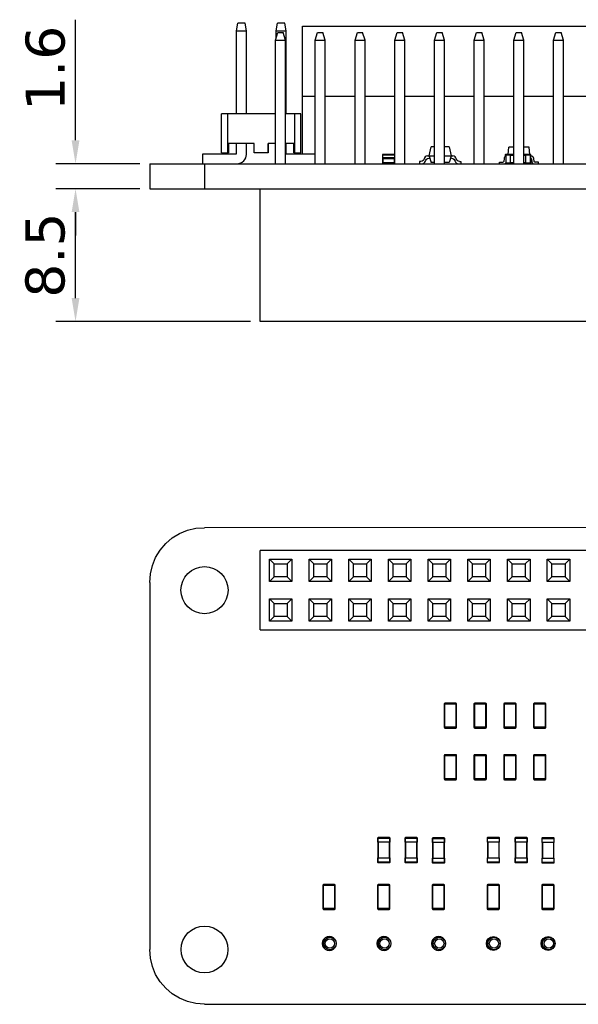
# Model space of a CAD drawing. Header units: millimetres. Extents: x 427 to 563, y 178 to 297.
# Tile 1 of 6: x 431 to 467, y 178 to 241. Entities that reach past the tile are written whole.
import ezdxf

# ---------------------------------------------------------------- set-up
doc = ezdxf.new("R2010")
doc.units = ezdxf.units.MM
doc.header["$LTSCALE"] = 30.734
doc.header["$PDMODE"] = 3
doc.header["$PDSIZE"] = 0.3125
doc.layers.get('0').update_dxf_attribs({"linetype": 'CONTINUOUS'})
doc.layers.get('Defpoints').update_dxf_attribs({"linetype": 'CONTINUOUS'})
doc.layers.add('dim', color=6, linetype='CONTINUOUS', lineweight=9)
doc.styles.add('Verdana', font='verdana.ttf', dxfattribs={"height": 2.5})
doc.dimstyles.new('aaaaaaaa 3.0', dxfattribs={"dimtxt": 2.5, "dimasz": 1.5, "dimexe": 1.25, "dimexo": 0.625, "dimtad": 1, "dimdec": 1, "dimzin": 9, "dimdsep": 46, "dimtxsty": 'Verdana', "dimcen": 0, "dimazin": 0, "dimtfac": 1, "dimtofl": 0, "dimtmove": 0, "dimatfit": 3, "dimfxl": 1, "dimlwd": 25, "dimlwe": 25, "dimarcsym": 0})

# ---------------------------------------------------------------- blocks, each defined once
blk = doc.blocks.new('*D24')
at = {"layer": 'Defpoints', "color": 0}
for p in [(439.07, 231.781), (434.324, 230.181), (439.07, 230.181)]:
    blk.add_point(p, dxfattribs=at)
at = {"layer": 'dim', "color": 0, "lineweight": 25}
for p, q in [((434.324, 233.281), (434.324, 241.001)), ((438.445, 231.781), (433.074, 231.781)), ((438.445, 230.181), (433.074, 230.181)), ((434.324, 228.681), (434.324, 227.181))]:
    blk.add_line(p, q, dxfattribs=at)
at = {"layer": 'dim', "color": 0}
for points in [[(434.074, 233.281), (434.574, 233.281), (434.324, 231.781)], [(434.574, 228.681), (434.074, 228.681), (434.324, 230.181)]]:
    blk.add_solid(points, dxfattribs=at)
at = {"layer": 'dim', "color": 0, "insert": (432.399, 237.891), "char_height": 2.5, "attachment_point": 5, "rotation": 90, "style": 'Verdana'}
blk.add_mtext('1.6', dxfattribs=at)
blk = doc.blocks.new('*D25')
at = {"layer": 'Defpoints', "color": 0}
for p in [(434.324, 230.181), (439.07, 230.181), (446.15, 221.681)]:
    blk.add_point(p, dxfattribs=at)
at = {"layer": 'dim', "color": 0, "lineweight": 25}
for p, q in [((438.445, 230.181), (433.074, 230.181)), ((434.324, 223.181), (434.324, 228.681)), ((445.525, 221.681), (433.074, 221.681))]:
    blk.add_line(p, q, dxfattribs=at)
at = {"layer": 'dim', "color": 0}
for points in [[(434.574, 228.681), (434.074, 228.681), (434.324, 230.181)], [(434.074, 223.181), (434.574, 223.181), (434.324, 221.681)]]:
    blk.add_solid(points, dxfattribs=at)
at = {"layer": 'dim', "color": 0, "insert": (432.392, 225.931), "char_height": 2.5, "attachment_point": 5, "rotation": 90, "style": 'Verdana'}
blk.add_mtext('8.5', dxfattribs=at)

msp = doc.modelspace()

# ---------------------------------------------------------------- linework, layer by layer
at = {"color": 7, "linetype": 'Continuous'}
for p, q in [((444.622, 240.281), (444.71, 240.781)), ((445.174, 240.781), (444.71, 240.781)), ((445.262, 240.281), (445.174, 240.781)), ((447.162, 240.281), (447.25, 240.781)), ((447.714, 240.781), (447.25, 240.781)), ((447.802, 240.281), (447.714, 240.781)), ((444.622, 234.981), (444.622, 240.281)), ((444.622, 240.281), (445.262, 240.281)), ((445.262, 234.981), (445.262, 240.281)), ((447.13, 239.681), (447.28, 240.181)), ((447.162, 239.787), (447.162, 240.281)), ((447.162, 240.281), (447.802, 240.281)), ((447.28, 240.181), (447.62, 240.181)), ((447.77, 239.681), (447.62, 240.181)), ((447.802, 234.981), (447.802, 240.281)), ((448.856, 232.421), (448.856, 240.581)), ((448.856, 240.581), (494.356, 240.581)), ((449.67, 239.681), (449.82, 240.181)), ((449.82, 240.181), (450.16, 240.181)), ((450.31, 239.681), (450.16, 240.181)), ((452.21, 239.681), (452.36, 240.181)), ((452.36, 240.181), (452.7, 240.181)), ((452.85, 239.681), (452.7, 240.181)), ((454.75, 239.681), (454.9, 240.181)), ((454.9, 240.181), (455.24, 240.181)), ((455.39, 239.681), (455.24, 240.181)), ((457.29, 239.681), (457.44, 240.181)), ((457.44, 240.181), (457.78, 240.181)), ((457.93, 239.681), (457.78, 240.181)), ((459.83, 239.681), (459.98, 240.181)), ((459.98, 240.181), (460.32, 240.181)), ((460.47, 239.681), (460.32, 240.181)), ((462.37, 239.681), (462.52, 240.181)), ((462.52, 240.181), (462.86, 240.181)), ((463.01, 239.681), (462.86, 240.181)), ((464.91, 239.681), (465.06, 240.181)), ((465.06, 240.181), (465.4, 240.181)), ((465.55, 239.681), (465.4, 240.181)), ((447.13, 231.781), (447.13, 239.681)), ((447.13, 239.681), (447.77, 239.681)), ((447.77, 231.781), (447.77, 239.681)), ((449.67, 231.781), (449.67, 239.681)), ((449.67, 239.681), (450.31, 239.681)), ((450.31, 231.781), (450.31, 239.681)), ((452.21, 231.781), (452.21, 239.681)), ((452.21, 239.681), (452.85, 239.681)), ((452.85, 231.781), (452.85, 239.681)), ((454.75, 231.781), (454.75, 239.681)), ((454.75, 239.681), (455.39, 239.681)), ((455.39, 231.781), (455.39, 239.681)), ((457.29, 231.781), (457.29, 239.681)), ((457.29, 239.681), (457.93, 239.681)), ((457.93, 231.781), (457.93, 239.681)), ((459.83, 231.781), (459.83, 239.681)), ((459.83, 239.681), (460.47, 239.681)), ((460.47, 231.781), (460.47, 239.681)), ((462.37, 231.781), (462.37, 239.681)), ((462.37, 239.681), (463.01, 239.681)), ((463.01, 231.781), (463.01, 239.681)), ((464.91, 231.781), (464.91, 239.681)), ((464.91, 239.681), (465.55, 239.681)), ((465.55, 231.781), (465.55, 239.681)), ((449.67, 236.081), (448.856, 236.081)), ((452.21, 236.081), (450.31, 236.081)), ((454.75, 236.081), (452.85, 236.081)), ((457.29, 236.081), (455.39, 236.081)), ((459.83, 236.081), (457.93, 236.081)), ((462.37, 236.081), (460.47, 236.081)), ((464.91, 236.081), (463.01, 236.081)), ((467.45, 236.081), (465.55, 236.081)), ((443.672, 232.481), (443.672, 234.981)), ((447.13, 234.981), (443.672, 234.981)), ((444.072, 232.481), (444.072, 234.981)), ((448.752, 234.981), (447.77, 234.981)), ((448.352, 232.481), (448.352, 234.981)), ((448.752, 232.481), (448.752, 234.981)), ((444.122, 232.481), (444.122, 233.081)), ((445.762, 233.081), (444.122, 233.081)), ((444.128, 232.481), (444.128, 233.081)), ((444.622, 232.421), (444.622, 233.081)), ((445.262, 232.381), (445.262, 233.081)), ((445.762, 232.481), (445.762, 233.081)), ((446.662, 232.481), (446.662, 233.081)), ((447.13, 233.081), (446.662, 233.081)), ((446.668, 232.481), (446.668, 233.081)), ((448.302, 233.081), (447.77, 233.081)), ((447.802, 232.421), (447.802, 233.081)), ((448.302, 232.481), (448.302, 233.081)), ((456.961, 232.277), (457.085, 232.861)), ((457.29, 232.861), (457.085, 232.861)), ((458.238, 232.861), (457.93, 232.861)), ((458.238, 232.861), (458.361, 232.277)), ((462.012, 232.381), (462.051, 232.831)), ((462.37, 232.831), (462.051, 232.831)), ((463.355, 232.831), (463.01, 232.831)), ((463.394, 232.381), (463.355, 232.831)), ((442.462, 231.781), (442.462, 232.421)), ((442.462, 232.421), (444.622, 232.421)), ((443.672, 232.481), (444.122, 232.481)), ((446.662, 232.481), (445.762, 232.481)), ((447.802, 232.421), (449.67, 232.421)), ((448.302, 232.481), (448.752, 232.481)), ((453.959, 232.351), (453.959, 231.811)), ((453.959, 232.351), (454.75, 232.351)), ((453.966, 232.111), (453.966, 231.831)), ((453.966, 232.111), (454.75, 232.111)), ((453.989, 232.153), (453.989, 232.381)), ((454.729, 232.381), (453.989, 232.381)), ((454.016, 231.781), (454.016, 232.161)), ((454.716, 232.161), (454.016, 232.161)), ((454.716, 232.161), (454.716, 231.781)), ((454.729, 232.381), (454.729, 232.159)), ((456.847, 232.277), (457.29, 232.277)), ((456.931, 232.127), (457.003, 232.127)), ((456.961, 232.264), (456.961, 232.277)), ((456.961, 232.264), (457.084, 231.861)), ((457.29, 232.264), (456.961, 232.264)), ((457.93, 232.277), (458.475, 232.277)), ((458.361, 232.264), (457.93, 232.264)), ((458.361, 232.264), (458.239, 231.861)), ((458.392, 232.127), (458.32, 232.127)), ((458.361, 232.277), (458.361, 232.264)), ((461.748, 232.105), (461.726, 231.925)), ((461.826, 232.351), (461.826, 232.24)), ((461.826, 232.351), (462.152, 232.351)), ((461.852, 232.351), (461.852, 231.811)), ((461.856, 232.365), (461.856, 232.381)), ((462.152, 232.381), (461.856, 232.381)), ((461.882, 231.811), (461.882, 232.381)), ((462.152, 231.781), (462.152, 232.381)), ((462.37, 232.361), (462.152, 232.361)), ((462.152, 232.321), (462.37, 232.321)), ((463.152, 232.361), (463.01, 232.361)), ((463.01, 232.321), (463.152, 232.321)), ((463.152, 231.811), (463.152, 232.381)), ((463.422, 232.381), (463.152, 232.381)), ((463.152, 232.351), (463.452, 232.351)), ((463.422, 232.381), (463.422, 231.781)), ((463.452, 231.811), (463.452, 232.351)), ((463.46, 232.281), (463.452, 232.281)), ((463.452, 232.131), (463.46, 232.131)), ((463.509, 232.087), (463.531, 231.907)), ((463.68, 231.925), (463.658, 232.105)), ((439.07, 231.781), (439.07, 230.181)), ((439.07, 231.781), (504.091, 231.781)), ((442.58, 231.781), (442.58, 230.181)), ((453.97, 231.811), (453.959, 231.811)), ((454.75, 231.831), (453.966, 231.831)), ((453.989, 231.781), (453.989, 231.789)), ((454.729, 231.783), (454.729, 231.781)), ((456.341, 231.931), (456.341, 231.781)), ((456.425, 231.931), (456.341, 231.931)), ((457.29, 231.861), (457.084, 231.861)), ((458.239, 231.861), (457.93, 231.861)), ((458.898, 231.931), (458.981, 231.931)), ((458.981, 231.931), (458.981, 231.781)), ((461.453, 231.781), (461.453, 231.881)), ((461.453, 231.881), (461.676, 231.881)), ((462.152, 231.811), (461.835, 231.811)), ((462.37, 231.841), (462.152, 231.841)), ((462.152, 231.801), (462.37, 231.801)), ((463.152, 231.841), (463.01, 231.841)), ((463.01, 231.801), (463.152, 231.801)), ((463.452, 231.811), (463.152, 231.811)), ((463.953, 231.881), (463.73, 231.881)), ((463.953, 231.781), (463.953, 231.881)), ((439.07, 230.181), (504.091, 230.181)), ((446.15, 221.681), (446.15, 230.181)), ((497.01, 221.681), (446.15, 221.681)), ((440.517, 207.822), (440.986, 208.11)), ((440.986, 208.11), (441.495, 208.321)), ((441.495, 208.321), (442.031, 208.449)), ((442.031, 208.449), (442.58, 208.482)), ((500.58, 208.493), (442.58, 208.482)), ((439.74, 207.045), (440.098, 207.464)), ((440.098, 207.464), (440.517, 207.822)), ((439.452, 206.576), (439.74, 207.045)), ((446.15, 201.942), (446.15, 207.022)), ((497.01, 207.022), (446.15, 207.022)), ((439.241, 206.067), (439.452, 206.576)), ((446.73, 205.032), (446.73, 206.472)), ((447.03, 206.172), (446.73, 206.472)), ((446.73, 206.472), (448.17, 206.472)), ((447.03, 205.332), (447.03, 206.172)), ((447.03, 206.172), (447.87, 206.172)), ((447.87, 206.172), (448.17, 206.472)), ((447.87, 206.172), (447.87, 205.332)), ((448.17, 206.472), (448.17, 205.032)), ((449.27, 205.032), (449.27, 206.472)), ((449.57, 206.172), (449.27, 206.472)), ((449.27, 206.472), (450.71, 206.472)), ((449.57, 205.332), (449.57, 206.172)), ((449.57, 206.172), (450.41, 206.172)), ((450.41, 206.172), (450.71, 206.472)), ((450.41, 206.172), (450.41, 205.332)), ((450.71, 206.472), (450.71, 205.032)), ((451.81, 205.032), (451.81, 206.472)), ((452.11, 206.172), (451.81, 206.472)), ((451.81, 206.472), (453.25, 206.472)), ((452.11, 205.332), (452.11, 206.172)), ((452.11, 206.172), (452.95, 206.172)), ((452.95, 206.172), (453.25, 206.472)), ((452.95, 206.172), (452.95, 205.332)), ((453.25, 206.472), (453.25, 205.032)), ((454.35, 205.032), (454.35, 206.472)), ((454.65, 206.172), (454.35, 206.472)), ((454.35, 206.472), (455.79, 206.472)), ((454.65, 205.332), (454.65, 206.172)), ((454.65, 206.172), (455.49, 206.172)), ((455.49, 206.172), (455.79, 206.472)), ((455.49, 206.172), (455.49, 205.332)), ((455.79, 206.472), (455.79, 205.032)), ((456.89, 205.032), (456.89, 206.472)), ((457.19, 206.172), (456.89, 206.472)), ((456.89, 206.472), (458.33, 206.472)), ((457.19, 205.332), (457.19, 206.172)), ((457.19, 206.172), (458.03, 206.172)), ((458.03, 206.172), (458.33, 206.472)), ((458.03, 206.172), (458.03, 205.332)), ((458.33, 206.472), (458.33, 205.032)), ((459.43, 205.032), (459.43, 206.472)), ((459.73, 206.172), (459.43, 206.472)), ((459.43, 206.472), (460.87, 206.472)), ((459.73, 205.332), (459.73, 206.172)), ((459.73, 206.172), (460.57, 206.172)), ((460.57, 206.172), (460.87, 206.472)), ((460.57, 206.172), (460.57, 205.332)), ((460.87, 206.472), (460.87, 205.032)), ((461.97, 205.032), (461.97, 206.472)), ((462.27, 206.172), (461.97, 206.472)), ((461.97, 206.472), (463.41, 206.472)), ((462.27, 205.332), (462.27, 206.172)), ((462.27, 206.172), (463.11, 206.172)), ((463.11, 206.172), (463.41, 206.472)), ((463.11, 206.172), (463.11, 205.332)), ((463.41, 206.472), (463.41, 205.032)), ((464.51, 205.032), (464.51, 206.472)), ((464.81, 206.172), (464.51, 206.472)), ((464.51, 206.472), (465.95, 206.472)), ((464.81, 205.332), (464.81, 206.172)), ((464.81, 206.172), (465.65, 206.172)), ((465.65, 206.172), (465.95, 206.472)), ((465.65, 206.172), (465.65, 205.332)), ((465.95, 206.472), (465.95, 205.032)), ((439.07, 204.982), (439.113, 205.531)), ((439.113, 205.531), (439.241, 206.067)), ((441.327, 205.319), (441.515, 205.548)), ((441.515, 205.548), (441.743, 205.735)), ((441.743, 205.735), (442.004, 205.874)), ((442.004, 205.874), (442.286, 205.96)), ((442.286, 205.96), (442.58, 205.989)), ((442.58, 205.989), (442.874, 205.96)), ((442.874, 205.96), (443.157, 205.874)), ((443.157, 205.874), (443.418, 205.735)), ((443.418, 205.735), (443.646, 205.548)), ((443.646, 205.548), (443.834, 205.319)), ((439.07, 204.982), (439.08, 181.482)), ((441.102, 204.776), (441.188, 205.059)), ((441.188, 205.059), (441.327, 205.319)), ((443.834, 205.319), (443.973, 205.059)), ((443.973, 205.059), (444.059, 204.776)), ((447.03, 205.332), (446.73, 205.032)), ((448.17, 205.032), (446.73, 205.032)), ((447.87, 205.332), (447.03, 205.332)), ((447.87, 205.332), (448.17, 205.032)), ((449.57, 205.332), (449.27, 205.032)), ((450.71, 205.032), (449.27, 205.032)), ((450.41, 205.332), (449.57, 205.332)), ((450.41, 205.332), (450.71, 205.032)), ((452.11, 205.332), (451.81, 205.032)), ((453.25, 205.032), (451.81, 205.032)), ((452.95, 205.332), (452.11, 205.332)), ((452.95, 205.332), (453.25, 205.032)), ((454.65, 205.332), (454.35, 205.032)), ((455.79, 205.032), (454.35, 205.032)), ((455.49, 205.332), (454.65, 205.332)), ((455.49, 205.332), (455.79, 205.032)), ((457.19, 205.332), (456.89, 205.032)), ((458.33, 205.032), (456.89, 205.032)), ((458.03, 205.332), (457.19, 205.332)), ((458.03, 205.332), (458.33, 205.032)), ((459.73, 205.332), (459.43, 205.032)), ((460.87, 205.032), (459.43, 205.032)), ((460.57, 205.332), (459.73, 205.332)), ((460.57, 205.332), (460.87, 205.032)), ((462.27, 205.332), (461.97, 205.032)), ((463.41, 205.032), (461.97, 205.032)), ((463.11, 205.332), (462.27, 205.332)), ((463.11, 205.332), (463.41, 205.032)), ((464.81, 205.332), (464.51, 205.032)), ((465.95, 205.032), (464.51, 205.032)), ((465.65, 205.332), (464.81, 205.332)), ((465.65, 205.332), (465.95, 205.032)), ((441.073, 204.482), (441.102, 204.776)), ((441.102, 204.188), (441.073, 204.482)), ((444.059, 204.776), (444.088, 204.482)), ((444.088, 204.482), (444.059, 204.188)), ((441.188, 203.905), (441.102, 204.188)), ((441.327, 203.644), (441.188, 203.905)), ((441.515, 203.416), (441.327, 203.644)), ((443.834, 203.644), (443.646, 203.416)), ((443.973, 203.905), (443.834, 203.644)), ((444.059, 204.188), (443.973, 203.905)), ((446.73, 202.492), (446.73, 203.932)), ((447.03, 203.632), (446.73, 203.932)), ((446.73, 203.932), (448.17, 203.932)), ((447.03, 202.792), (447.03, 203.632)), ((447.03, 203.632), (447.87, 203.632)), ((447.87, 203.632), (448.17, 203.932)), ((447.87, 203.632), (447.87, 202.792)), ((448.17, 203.932), (448.17, 202.492)), ((449.27, 202.492), (449.27, 203.932)), ((449.57, 203.632), (449.27, 203.932)), ((449.27, 203.932), (450.71, 203.932)), ((449.57, 202.792), (449.57, 203.632)), ((449.57, 203.632), (450.41, 203.632)), ((450.41, 203.632), (450.71, 203.932)), ((450.41, 203.632), (450.41, 202.792)), ((450.71, 203.932), (450.71, 202.492)), ((451.81, 202.492), (451.81, 203.932)), ((452.11, 203.632), (451.81, 203.932)), ((451.81, 203.932), (453.25, 203.932)), ((452.11, 202.792), (452.11, 203.632)), ((452.11, 203.632), (452.95, 203.632)), ((452.95, 203.632), (453.25, 203.932)), ((452.95, 203.632), (452.95, 202.792)), ((453.25, 203.932), (453.25, 202.492)), ((454.35, 202.492), (454.35, 203.932)), ((454.65, 203.632), (454.35, 203.932)), ((454.35, 203.932), (455.79, 203.932)), ((454.65, 202.792), (454.65, 203.632)), ((454.65, 203.632), (455.49, 203.632)), ((455.49, 203.632), (455.79, 203.932)), ((455.49, 203.632), (455.49, 202.792)), ((455.79, 203.932), (455.79, 202.492)), ((456.89, 202.492), (456.89, 203.932)), ((457.19, 203.632), (456.89, 203.932)), ((456.89, 203.932), (458.33, 203.932)), ((457.19, 202.792), (457.19, 203.632)), ((457.19, 203.632), (458.03, 203.632)), ((458.03, 203.632), (458.33, 203.932)), ((458.03, 203.632), (458.03, 202.792)), ((458.33, 203.932), (458.33, 202.492)), ((459.43, 202.492), (459.43, 203.932)), ((459.73, 203.632), (459.43, 203.932)), ((459.43, 203.932), (460.87, 203.932)), ((459.73, 202.792), (459.73, 203.632)), ((459.73, 203.632), (460.57, 203.632)), ((460.57, 203.632), (460.87, 203.932)), ((460.57, 203.632), (460.57, 202.792)), ((460.87, 203.932), (460.87, 202.492)), ((461.97, 202.492), (461.97, 203.932)), ((462.27, 203.632), (461.97, 203.932)), ((461.97, 203.932), (463.41, 203.932)), ((462.27, 202.792), (462.27, 203.632)), ((462.27, 203.632), (463.11, 203.632)), ((463.11, 203.632), (463.41, 203.932)), ((463.11, 203.632), (463.11, 202.792)), ((463.41, 203.932), (463.41, 202.492)), ((464.51, 202.492), (464.51, 203.932)), ((464.81, 203.632), (464.51, 203.932)), ((464.51, 203.932), (465.95, 203.932)), ((464.81, 202.792), (464.81, 203.632)), ((464.81, 203.632), (465.65, 203.632)), ((465.65, 203.632), (465.95, 203.932)), ((465.65, 203.632), (465.65, 202.792)), ((465.95, 203.932), (465.95, 202.492)), ((441.743, 203.228), (441.515, 203.416)), ((442.004, 203.089), (441.743, 203.228)), ((442.286, 203.003), (442.004, 203.089)), ((442.58, 202.974), (442.286, 203.003)), ((442.874, 203.003), (442.58, 202.974)), ((443.157, 203.089), (442.874, 203.003)), ((443.418, 203.228), (443.157, 203.089)), ((443.646, 203.416), (443.418, 203.228)), ((447.03, 202.792), (446.73, 202.492)), ((448.17, 202.492), (446.73, 202.492)), ((447.87, 202.792), (447.03, 202.792)), ((447.87, 202.792), (448.17, 202.492)), ((449.57, 202.792), (449.27, 202.492)), ((450.71, 202.492), (449.27, 202.492)), ((450.41, 202.792), (449.57, 202.792)), ((450.41, 202.792), (450.71, 202.492)), ((452.11, 202.792), (451.81, 202.492)), ((453.25, 202.492), (451.81, 202.492)), ((452.95, 202.792), (452.11, 202.792)), ((452.95, 202.792), (453.25, 202.492)), ((454.65, 202.792), (454.35, 202.492)), ((455.79, 202.492), (454.35, 202.492)), ((455.49, 202.792), (454.65, 202.792)), ((455.49, 202.792), (455.79, 202.492)), ((457.19, 202.792), (456.89, 202.492)), ((458.33, 202.492), (456.89, 202.492)), ((458.03, 202.792), (457.19, 202.792)), ((458.03, 202.792), (458.33, 202.492)), ((459.73, 202.792), (459.43, 202.492)), ((460.87, 202.492), (459.43, 202.492)), ((460.57, 202.792), (459.73, 202.792)), ((460.57, 202.792), (460.87, 202.492)), ((462.27, 202.792), (461.97, 202.492)), ((463.41, 202.492), (461.97, 202.492)), ((463.11, 202.792), (462.27, 202.792)), ((463.11, 202.792), (463.41, 202.492)), ((464.81, 202.792), (464.51, 202.492)), ((465.95, 202.492), (464.51, 202.492)), ((465.65, 202.792), (464.81, 202.792)), ((465.65, 202.792), (465.95, 202.492)), ((446.15, 201.942), (497.01, 201.942)), ((457.915, 197.202), (457.915, 195.702)), ((457.915, 197.202), (458.715, 197.202)), ((457.965, 195.652), (457.965, 197.252)), ((458.665, 197.252), (457.965, 197.252)), ((458.665, 197.252), (458.665, 195.652)), ((458.715, 195.702), (458.715, 197.202)), ((459.82, 197.202), (459.82, 195.702)), ((459.82, 197.202), (460.62, 197.202)), ((459.87, 195.652), (459.87, 197.252)), ((460.57, 197.252), (459.87, 197.252)), ((460.57, 197.252), (460.57, 195.652)), ((460.62, 195.702), (460.62, 197.202)), ((461.725, 197.202), (461.725, 195.702)), ((461.725, 197.202), (462.525, 197.202)), ((461.775, 195.652), (461.775, 197.252)), ((462.475, 197.252), (461.775, 197.252)), ((462.475, 197.252), (462.475, 195.652)), ((462.525, 195.702), (462.525, 197.202)), ((463.63, 197.202), (463.63, 195.702)), ((463.63, 197.202), (464.43, 197.202)), ((463.68, 195.652), (463.68, 197.252)), ((464.38, 197.252), (463.68, 197.252)), ((464.38, 197.252), (464.38, 195.652)), ((464.43, 195.702), (464.43, 197.202)), ((458.715, 195.702), (457.915, 195.702)), ((457.965, 195.652), (458.665, 195.652)), ((460.62, 195.702), (459.82, 195.702)), ((459.87, 195.652), (460.57, 195.652)), ((462.525, 195.702), (461.725, 195.702)), ((461.775, 195.652), (462.475, 195.652)), ((464.43, 195.702), (463.63, 195.702)), ((463.68, 195.652), (464.38, 195.652)), ((457.915, 193.9), (457.915, 192.4)), ((457.915, 193.9), (458.715, 193.9)), ((457.965, 192.35), (457.965, 193.95)), ((458.665, 193.95), (457.965, 193.95)), ((458.665, 193.95), (458.665, 192.35)), ((458.715, 192.4), (458.715, 193.9)), ((459.82, 193.9), (459.82, 192.4)), ((459.82, 193.9), (460.62, 193.9)), ((459.87, 192.35), (459.87, 193.95)), ((460.57, 193.95), (459.87, 193.95)), ((460.57, 193.95), (460.57, 192.35)), ((460.62, 192.4), (460.62, 193.9)), ((461.725, 193.9), (461.725, 192.4)), ((461.725, 193.9), (462.525, 193.9)), ((461.775, 192.35), (461.775, 193.95)), ((462.475, 193.95), (461.775, 193.95)), ((462.475, 193.95), (462.475, 192.35)), ((462.525, 192.4), (462.525, 193.9)), ((463.63, 193.9), (463.63, 192.4)), ((463.63, 193.9), (464.43, 193.9)), ((463.68, 192.35), (463.68, 193.95)), ((464.38, 193.95), (463.68, 193.95)), ((464.38, 193.95), (464.38, 192.35)), ((464.43, 192.4), (464.43, 193.9)), ((458.715, 192.4), (457.915, 192.4)), ((457.965, 192.35), (458.665, 192.35)), ((460.62, 192.4), (459.82, 192.4)), ((459.87, 192.35), (460.57, 192.35)), ((462.525, 192.4), (461.725, 192.4)), ((461.775, 192.35), (462.475, 192.35)), ((464.43, 192.4), (463.63, 192.4)), ((463.68, 192.35), (464.38, 192.35)), ((453.654, 188.615), (453.654, 188.345)), ((453.654, 188.615), (454.454, 188.615)), ((453.684, 188.345), (453.684, 188.645)), ((454.424, 188.645), (453.684, 188.645)), ((454.424, 188.645), (454.424, 188.345)), ((454.454, 188.345), (454.454, 188.615)), ((455.404, 188.615), (455.404, 188.345)), ((455.404, 188.615), (456.204, 188.615)), ((455.434, 188.345), (455.434, 188.645)), ((456.174, 188.645), (455.434, 188.645)), ((456.174, 188.645), (456.174, 188.345)), ((456.204, 188.345), (456.204, 188.615)), ((457.154, 188.589), (457.154, 188.319)), ((457.154, 188.589), (457.954, 188.589)), ((457.184, 188.319), (457.184, 188.619)), ((457.924, 188.619), (457.184, 188.619)), ((457.924, 188.619), (457.924, 188.319)), ((457.954, 188.319), (457.954, 188.589)), ((460.665, 188.615), (460.665, 188.345)), ((460.665, 188.615), (461.465, 188.615)), ((460.695, 188.345), (460.695, 188.645)), ((461.435, 188.645), (460.695, 188.645)), ((461.435, 188.645), (461.435, 188.345)), ((461.465, 188.345), (461.465, 188.615)), ((462.443, 188.615), (462.443, 188.345)), ((462.443, 188.615), (463.243, 188.615)), ((462.473, 188.345), (462.473, 188.645)), ((463.213, 188.645), (462.473, 188.645)), ((463.213, 188.645), (463.213, 188.345)), ((463.243, 188.345), (463.243, 188.615)), ((464.165, 188.589), (464.165, 188.319)), ((464.165, 188.589), (464.965, 188.589)), ((464.195, 188.319), (464.195, 188.619)), ((464.935, 188.619), (464.195, 188.619)), ((464.935, 188.619), (464.935, 188.319)), ((464.965, 188.319), (464.965, 188.589)), ((454.454, 188.345), (453.654, 188.345)), ((453.674, 188.345), (453.674, 187.345)), ((453.714, 187.345), (453.714, 188.345)), ((454.394, 188.345), (454.394, 187.345)), ((454.434, 187.345), (454.434, 188.345)), ((456.204, 188.345), (455.404, 188.345)), ((455.424, 188.345), (455.424, 187.345)), ((455.464, 187.345), (455.464, 188.345)), ((456.144, 188.345), (456.144, 187.345)), ((456.184, 187.345), (456.184, 188.345)), ((457.954, 188.319), (457.154, 188.319)), ((457.174, 188.319), (457.174, 187.319)), ((457.214, 187.319), (457.214, 188.319)), ((457.894, 188.319), (457.894, 187.319)), ((457.934, 187.319), (457.934, 188.319)), ((461.465, 188.345), (460.665, 188.345)), ((460.685, 188.345), (460.685, 187.345)), ((460.725, 187.345), (460.725, 188.345)), ((461.405, 188.345), (461.405, 187.345)), ((461.445, 187.345), (461.445, 188.345)), ((463.243, 188.345), (462.443, 188.345)), ((462.463, 188.345), (462.463, 187.345)), ((462.503, 187.345), (462.503, 188.345)), ((463.183, 188.345), (463.183, 187.345)), ((463.223, 187.345), (463.223, 188.345)), ((464.965, 188.319), (464.165, 188.319)), ((464.185, 188.319), (464.185, 187.319)), ((464.225, 187.319), (464.225, 188.319)), ((464.905, 188.319), (464.905, 187.319)), ((464.945, 187.319), (464.945, 188.319)), ((453.654, 187.345), (453.654, 187.075)), ((453.654, 187.345), (454.454, 187.345)), ((453.684, 187.045), (453.684, 187.345)), ((454.424, 187.345), (454.424, 187.045)), ((454.454, 187.075), (454.454, 187.345)), ((455.404, 187.345), (455.404, 187.075)), ((455.404, 187.345), (456.204, 187.345)), ((455.434, 187.045), (455.434, 187.345)), ((456.174, 187.345), (456.174, 187.045)), ((456.204, 187.075), (456.204, 187.345)), ((457.154, 187.319), (457.154, 187.049)), ((457.154, 187.319), (457.954, 187.319)), ((457.184, 187.019), (457.184, 187.319)), ((457.924, 187.319), (457.924, 187.019)), ((457.954, 187.049), (457.954, 187.319)), ((460.665, 187.345), (460.665, 187.075)), ((460.665, 187.345), (461.465, 187.345)), ((460.695, 187.045), (460.695, 187.345)), ((461.435, 187.345), (461.435, 187.045)), ((461.465, 187.075), (461.465, 187.345)), ((462.443, 187.345), (462.443, 187.075)), ((462.443, 187.345), (463.243, 187.345)), ((462.473, 187.045), (462.473, 187.345)), ((463.213, 187.345), (463.213, 187.045)), ((463.243, 187.075), (463.243, 187.345)), ((464.165, 187.319), (464.165, 187.049)), ((464.165, 187.319), (464.965, 187.319)), ((464.195, 187.019), (464.195, 187.319)), ((464.935, 187.319), (464.935, 187.019)), ((464.965, 187.049), (464.965, 187.319)), ((454.454, 187.075), (453.654, 187.075)), ((453.684, 187.045), (454.424, 187.045)), ((456.204, 187.075), (455.404, 187.075)), ((455.434, 187.045), (456.174, 187.045)), ((457.954, 187.049), (457.154, 187.049)), ((457.184, 187.019), (457.924, 187.019)), ((461.465, 187.075), (460.665, 187.075)), ((460.695, 187.045), (461.435, 187.045)), ((463.243, 187.075), (462.443, 187.075)), ((462.473, 187.045), (463.213, 187.045)), ((464.965, 187.049), (464.165, 187.049)), ((464.195, 187.019), (464.935, 187.019)), ((450.148, 185.594), (450.148, 184.094)), ((450.148, 185.594), (450.948, 185.594)), ((450.198, 184.044), (450.198, 185.644)), ((450.898, 185.644), (450.198, 185.644)), ((450.898, 185.644), (450.898, 184.044)), ((450.948, 184.094), (450.948, 185.594)), ((453.648, 185.594), (453.648, 184.094)), ((453.648, 185.594), (454.448, 185.594)), ((453.698, 184.044), (453.698, 185.644)), ((454.398, 185.644), (453.698, 185.644)), ((454.398, 185.644), (454.398, 184.044)), ((454.448, 184.094), (454.448, 185.594)), ((457.148, 185.594), (457.148, 184.094)), ((457.148, 185.594), (457.948, 185.594)), ((457.198, 184.044), (457.198, 185.644)), ((457.898, 185.644), (457.198, 185.644)), ((457.898, 185.644), (457.898, 184.044)), ((457.948, 184.094), (457.948, 185.594)), ((460.658, 185.594), (460.658, 184.094)), ((460.658, 185.594), (461.458, 185.594)), ((460.708, 184.044), (460.708, 185.644)), ((461.408, 185.644), (460.708, 185.644)), ((461.408, 185.644), (461.408, 184.044)), ((461.458, 184.094), (461.458, 185.594)), ((464.158, 185.594), (464.158, 184.094)), ((464.158, 185.594), (464.958, 185.594)), ((464.208, 184.044), (464.208, 185.644)), ((464.908, 185.644), (464.208, 185.644)), ((464.908, 185.644), (464.908, 184.044)), ((464.958, 184.094), (464.958, 185.594)), ((450.948, 184.094), (450.148, 184.094)), ((454.448, 184.094), (453.648, 184.094)), ((457.948, 184.094), (457.148, 184.094)), ((461.458, 184.094), (460.658, 184.094)), ((464.958, 184.094), (464.158, 184.094)), ((450.198, 184.044), (450.898, 184.044)), ((453.698, 184.044), (454.398, 184.044)), ((457.198, 184.044), (457.898, 184.044)), ((460.708, 184.044), (461.408, 184.044)), ((464.208, 184.044), (464.908, 184.044)), ((450.374, 182.263), (450.736, 182.263)), ((453.874, 182.263), (454.236, 182.263)), ((457.374, 182.263), (457.736, 182.263)), ((460.884, 182.263), (461.246, 182.263)), ((464.384, 182.263), (464.746, 182.263)), ((450.206, 181.591), (450.206, 182.135)), ((453.706, 181.591), (453.706, 182.135)), ((457.206, 181.591), (457.206, 182.135)), ((460.706, 181.608), (460.706, 182.117)), ((464.206, 181.608), (464.206, 182.117)), ((439.113, 180.933), (439.08, 181.482)), ((439.241, 180.397), (439.113, 180.933)), ((439.452, 179.888), (439.241, 180.397)), ((439.74, 179.418), (439.452, 179.888)), ((440.098, 178.999), (439.74, 179.418)), ((440.517, 178.641), (440.098, 178.999)), ((440.986, 178.354), (440.517, 178.641)), ((441.495, 178.143), (440.986, 178.354)), ((442.031, 178.014), (441.495, 178.143)), ((442.58, 177.971), (442.031, 178.014)), ((442.58, 177.971), (500.58, 177.982))]:
    msp.add_line(p, q, dxfattribs=at)
for centre, radius in [((442.58, 181.482), 1.5), ((450.606, 181.863), 0.4), ((450.606, 181.863), 0.3), ((454.106, 181.863), 0.4), ((454.106, 181.863), 0.3), ((457.606, 181.863), 0.4), ((457.606, 181.863), 0.3), ((461.065, 181.863), 0.445), ((461.106, 181.863), 0.4), ((461.106, 181.863), 0.3), ((464.565, 181.863), 0.445), ((464.606, 181.863), 0.4), ((464.606, 181.863), 0.3)]:
    msp.add_circle(centre, radius, dxfattribs=at)
for centre, radius, start, end in [((444.662, 232.381), 0.6, 270, 0), ((453.989, 232.351), 0.03, 90, 180), ((454.016, 232.111), 0.05, 90, 180), ((454.716, 232.111), 0.05, 45.90238, 90), ((454.729, 232.351), 0.03, 44.82661, 90), ((461.946, 232.081), 0.2, 118.19288, 173), ((461.856, 232.351), 0.03, 90, 180), ((461.882, 232.351), 0.03, 90, 180), ((463.422, 232.351), 0.03, 0, 90), ((463.46, 232.081), 0.2, 7, 90), ((463.46, 232.081), 0.05, 7, 90), ((453.989, 231.811), 0.03, 180, 270), ((454.016, 231.831), 0.05, 180, 270), ((461.676, 231.931), 0.05, 270, 353), ((461.676, 231.931), 0.2, 311.06382, 332.25178), ((463.73, 231.931), 0.2, 187, 228.93614), ((463.73, 231.931), 0.05, 187, 270), ((457.965, 197.202), 0.05, 90, 180), ((458.665, 197.202), 0.05, 0, 90), ((459.87, 197.202), 0.05, 90, 180), ((460.57, 197.202), 0.05, 0, 90), ((461.775, 197.202), 0.05, 90, 180), ((462.475, 197.202), 0.05, 0, 90), ((463.68, 197.202), 0.05, 90, 180), ((464.38, 197.202), 0.05, 0, 90), ((457.965, 195.702), 0.05, 180, 270), ((458.665, 195.702), 0.05, 270, 0), ((459.87, 195.702), 0.05, 180, 270), ((460.57, 195.702), 0.05, 270, 0), ((461.775, 195.702), 0.05, 180, 270), ((462.475, 195.702), 0.05, 270, 0), ((463.68, 195.702), 0.05, 180, 270), ((464.38, 195.702), 0.05, 270, 0), ((457.965, 193.9), 0.05, 90, 180), ((458.665, 193.9), 0.05, 0, 90), ((459.87, 193.9), 0.05, 90, 180), ((460.57, 193.9), 0.05, 0, 90), ((461.775, 193.9), 0.05, 90, 180), ((462.475, 193.9), 0.05, 0, 90), ((463.68, 193.9), 0.05, 90, 180), ((464.38, 193.9), 0.05, 0, 90), ((457.965, 192.4), 0.05, 180, 270), ((458.665, 192.4), 0.05, 270, 0), ((459.87, 192.4), 0.05, 180, 270), ((460.57, 192.4), 0.05, 270, 0), ((461.775, 192.4), 0.05, 180, 270), ((462.475, 192.4), 0.05, 270, 0), ((463.68, 192.4), 0.05, 180, 270), ((464.38, 192.4), 0.05, 270, 0), ((453.684, 188.615), 0.03, 90, 180), ((454.424, 188.615), 0.03, 0, 90), ((455.434, 188.615), 0.03, 90, 180), ((456.174, 188.615), 0.03, 0, 90), ((457.184, 188.589), 0.03, 90, 180), ((457.924, 188.589), 0.03, 0, 90), ((460.695, 188.615), 0.03, 90, 180), ((461.435, 188.615), 0.03, 0, 90), ((462.473, 188.615), 0.03, 90, 180), ((463.213, 188.615), 0.03, 0, 90), ((464.195, 188.589), 0.03, 90, 180), ((464.935, 188.589), 0.03, 0, 90), ((453.684, 187.075), 0.03, 180, 270), ((454.424, 187.075), 0.03, 270, 0), ((455.434, 187.075), 0.03, 180, 270), ((456.174, 187.075), 0.03, 270, 0), ((457.184, 187.049), 0.03, 180, 270), ((457.924, 187.049), 0.03, 270, 0), ((460.695, 187.075), 0.03, 180, 270), ((461.435, 187.075), 0.03, 270, 0), ((462.473, 187.075), 0.03, 180, 270), ((463.213, 187.075), 0.03, 270, 0), ((464.195, 187.049), 0.03, 180, 270), ((464.935, 187.049), 0.03, 270, 0), ((450.198, 185.594), 0.05, 90, 180), ((450.898, 185.594), 0.05, 0, 90), ((453.698, 185.594), 0.05, 90, 180), ((454.398, 185.594), 0.05, 0, 90), ((457.198, 185.594), 0.05, 90, 180), ((457.898, 185.594), 0.05, 0, 90), ((460.708, 185.594), 0.05, 90, 180), ((461.408, 185.594), 0.05, 0, 90), ((464.208, 185.594), 0.05, 90, 180), ((464.908, 185.594), 0.05, 0, 90), ((450.198, 184.094), 0.05, 180, 270), ((450.898, 184.094), 0.05, 270, 0), ((453.698, 184.094), 0.05, 180, 270), ((454.398, 184.094), 0.05, 270, 0), ((457.198, 184.094), 0.05, 180, 270), ((457.898, 184.094), 0.05, 270, 0), ((460.708, 184.094), 0.05, 180, 270), ((461.408, 184.094), 0.05, 270, 0), ((464.208, 184.094), 0.05, 180, 270), ((464.908, 184.094), 0.05, 270, 0), ((450.554, 181.863), 0.445, 34.19863, 326.0541), ((454.054, 181.863), 0.445, 34.1587, 326.20724), ((457.554, 181.863), 0.445, 34.18002, 326.17613)]:
    msp.add_arc(centre, radius, start, end, dxfattribs=at)
for points in [[(456.847, 232.277), (456.566, 232.276), (456.702, 231.931), (456.425, 231.931)], [(456.481, 231.781), (456.758, 231.786), (456.667, 232.11), (456.931, 232.127)], [(458.392, 232.127), (458.655, 232.11), (458.564, 231.786), (458.841, 231.781)], [(458.898, 231.931), (458.621, 231.931), (458.757, 232.276), (458.475, 232.277)]]:
    msp.add_open_spline(points, degree=3, dxfattribs=at)

# ---------------------------------------------------------------- dimensions: what is measured, and where the dimension line sits
at = {"layer": 'dim'}
dim = msp.add_linear_dim(base=(434.324, 230.181), p1=(439.07, 231.781), p2=(439.07, 230.181), angle=90, dimstyle='aaaaaaaa 3.0', dxfattribs=at)
dim.commit()
dim.dimension.update_dxf_attribs({"geometry": '*D24', "text_midpoint": (434.324, 237.891), "dimtype": 160})
dim = msp.add_linear_dim(base=(434.324, 230.181), p1=(446.15, 221.681), p2=(439.07, 230.181), angle=90, dimstyle='aaaaaaaa 3.0', dxfattribs=at)
dim.commit()
dim.dimension.update_dxf_attribs({"geometry": '*D25', "text_midpoint": (432.392, 225.931)})

doc.saveas('drawing.dxf')
